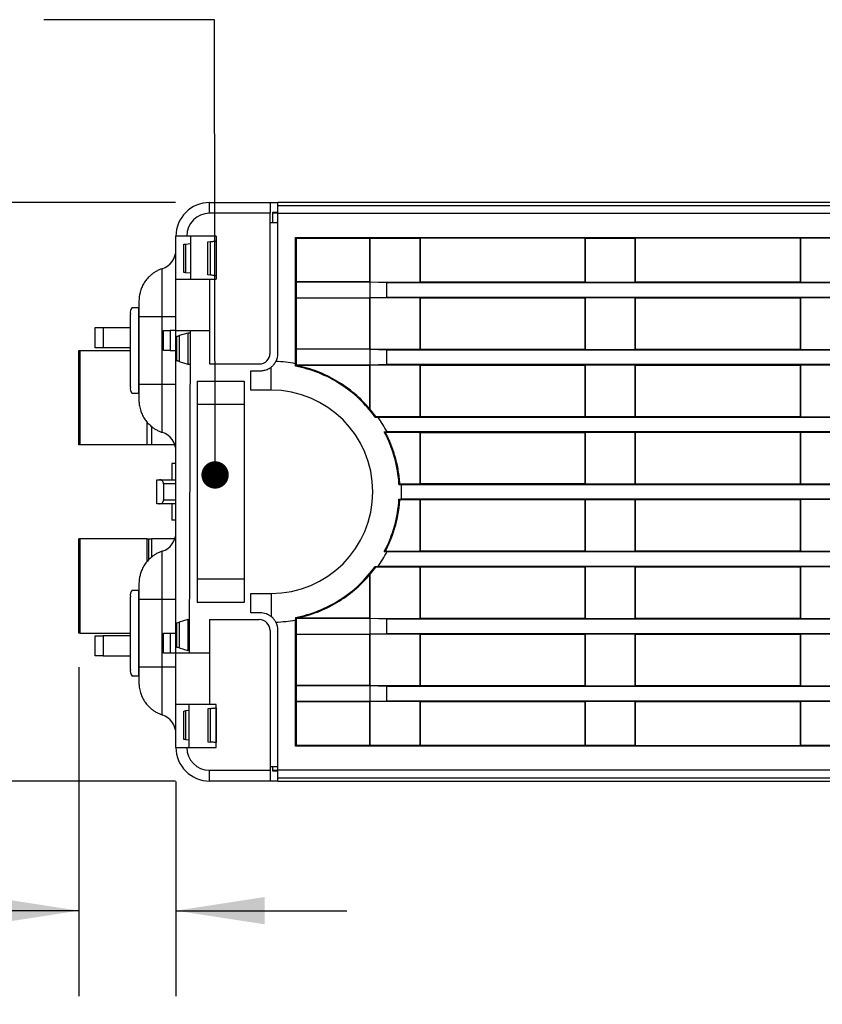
# Model space of a CAD drawing. Header units: millimetres. Extents: x 0 to 559, y 0 to 432.
# Tile 6 of 47: x 108 to 167, y 286 to 359. Entities that reach past the tile are written whole.
import ezdxf

# ---------------------------------------------------------------- set-up
doc = ezdxf.new("R2010")
doc.units = ezdxf.units.MM
doc.header["$LTSCALE"] = 2
doc.layers.add('DIMENSIONS', color=140, linetype='Continuous', lineweight=25)
doc.styles.add('SLDTEXTSTYLE0', font='TXT', dxfattribs={"width": 0.7})
doc.dimstyles.new('SLDDIMSTYLE2', dxfattribs={"dimtxt": 4.316016, "dimasz": 6.604, "dimexe": 0, "dimexo": 0.0625, "dimgap": 1.079004, "dimtad": 0, "dimtih": 1, "dimtoh": 1, "dimdec": 1, "dimrnd": 1e-09, "dimzin": 12, "dimdsep": 46, "dimtxsty": 'SLDTEXTSTYLE0', "dimsah": 1, "dimcen": 0.09, "dimadec": 0, "dimazin": 3, "dimtfac": 1, "dimtdec": 1, "dimtmove": 0, "dimatfit": 0, "dimfxl": 0, "dimfrac": 2, "dimtolj": 1, "dimtzin": 12, "dimarcsym": 0})
doc.dimstyles.new('SLDDIMSTYLE3', dxfattribs={"dimtxt": 4.316016, "dimasz": 6.604, "dimexe": 0, "dimexo": 0.0625, "dimgap": 1.079004, "dimtad": 0, "dimtih": 1, "dimtoh": 1, "dimdec": 1, "dimrnd": 1e-09, "dimzin": 4, "dimdsep": 46, "dimtxsty": 'SLDTEXTSTYLE0', "dimsah": 1, "dimcen": 0.09, "dimadec": 0, "dimazin": 1, "dimtfac": 1, "dimtdec": 1, "dimtofl": 0, "dimtmove": 0, "dimatfit": 3, "dimfxl": 0, "dimfrac": 2, "dimtolj": 1, "dimtzin": 12, "dimarcsym": 0})
doc.dimstyles.new('SLDDIMSTYLE6', dxfattribs={"dimtxt": 0.18, "dimasz": 2.032, "dimexe": 0, "dimexo": 0.0625, "dimgap": 0, "dimtad": 0, "dimtih": 1, "dimtoh": 1, "dimdec": 0, "dimrnd": 1e-09, "dimzin": 0, "dimdsep": 46, "dimtxsty": 'Standard', "dimblk1": 'DOT', "dimblk2": 'DOT', "dimsah": 1, "dimcen": 0.09, "dimadec": 0, "dimazin": 0, "dimtfac": 2.032, "dimtdec": 0, "dimtofl": 0, "dimtmove": 0, "dimatfit": 3, "dimldrblk": 'DOT', "dimfxl": 0, "dimfrac": 2, "dimtolj": 1, "dimtzin": 0, "dimarcsym": 0})

# ---------------------------------------------------------------- blocks, each defined once
blk = doc.blocks.new('_D_9')
at = {"layer": 'DIMENSIONS'}
for p, q in [((111.958, 311.095), (111.958, 286.649)), ((119.178, 302.595), (119.178, 286.649)), ((85.545, 292.999), (84.096, 292.999)), ((84.096, 292.999), (84.096, 286.139)), ((98.371, 292.999), (99.82, 292.999)), ((99.82, 292.999), (99.82, 286.139)), ((111.958, 292.999), (104.219, 292.999)), ((119.178, 292.999), (131.878, 292.999)), ((84.096, 286.139), (85.545, 286.139)), ((99.82, 286.139), (98.371, 286.139))]:
    blk.add_line(p, q, dxfattribs=at)
for points in [[(111.958, 292.999), (105.354, 294.015), (105.354, 291.983)], [(119.178, 292.999), (125.782, 291.983), (125.782, 294.015)]]:
    blk.add_solid(points, dxfattribs=at)
at = {"layer": 'DIMENSIONS', "char_height": 4.2333, "attachment_point": 1, "style": 'SLDTEXTSTYLE0'}
for s, insert in [('7.2', (87.34, 299.422)), ('0.28', (85.545, 291.596))]:
    blk.add_mtext(s, dxfattribs=dict(at, insert=insert))
blk = doc.blocks.new('_D_10')
at = {"layer": 'DIMENSIONS'}
for p, q in [((119.138, 345.635), (85.608, 345.635)), ((91.958, 345.635), (91.958, 332.072)), ((85.545, 324.247), (84.096, 324.247)), ((84.096, 324.247), (84.096, 317.387)), ((98.371, 324.247), (99.82, 324.247)), ((99.82, 324.247), (99.82, 317.387)), ((84.096, 317.387), (85.545, 317.387)), ((99.82, 317.387), (98.371, 317.387)), ((91.958, 302.635), (91.958, 316.421)), ((119.138, 302.635), (85.608, 302.635))]:
    blk.add_line(p, q, dxfattribs=at)
for points in [[(91.958, 345.635), (90.942, 339.031), (92.974, 339.031)], [(91.958, 302.635), (92.974, 309.239), (90.942, 309.239)]]:
    blk.add_solid(points, dxfattribs=at)
at = {"layer": 'DIMENSIONS', "char_height": 4.2333, "attachment_point": 1, "style": 'SLDTEXTSTYLE0'}
for s, insert in [('43.0', (85.545, 330.67)), ('1.69', (85.545, 322.844))]:
    blk.add_mtext(s, dxfattribs=dict(at, insert=insert))
blk = doc.blocks.new('_Dot')
at = {"color": 0, "linetype": 'ByBlock', "lineweight": -2}
blk.add_line((-0.5, 0), (-1, 0), dxfattribs=at)
at = {"color": 0, "linetype": 'ByBlock', "const_width": 0.5}
blk.add_lwpolyline([(-0.25, 0, 1), (0.25, 0, 1)], format="xyb", close=True, dxfattribs=at)

msp = doc.modelspace()

# ---------------------------------------------------------------- linework, layer by layer
for p, q in [((121.677878, 344.834961), (121.677878, 345.634961)), ((121.677878, 345.634961), (126.177878, 345.634961)), ((126.177878, 345.634961), (126.177878, 344.834961)), ((126.177878, 345.634961), (126.757878, 345.634961)), ((226.460675, 345.634961), (126.757878, 345.634961)), ((126.757878, 345.400646), (126.757878, 345.634961)), ((126.177878, 344.834961), (121.677878, 344.834961)), ((126.177878, 334.434961), (126.177878, 344.834961)), ((126.757878, 344.884961), (126.357878, 344.884961)), ((126.357878, 344.884961), (126.357878, 344.834961)), ((126.357878, 344.834961), (126.357878, 344.134961)), ((126.757878, 344.834961), (126.357878, 344.834961)), ((226.460675, 345.400646), (126.757878, 345.400646)), ((126.757878, 344.834961), (126.757878, 345.400646)), ((126.757878, 334.433205), (126.757878, 344.834961)), ((126.757878, 344.834961), (226.460675, 344.834961)), ((126.757878, 344.133565), (126.177878, 344.135589)), ((119.977878, 343.134961), (119.177878, 343.134961)), ((119.177878, 339.934961), (119.177878, 343.134961)), ((119.757878, 340.434961), (119.757878, 342.534961)), ((119.901232, 342.549296), (120.294079, 342.588581)), ((119.901232, 342.549296), (119.901232, 340.420626)), ((122.177878, 343.134961), (119.977878, 343.134961)), ((120.284816, 339.934961), (120.295987, 343.134961)), ((121.553483, 342.714521), (121.751232, 342.734296)), ((121.553483, 340.2554), (121.553483, 342.714521)), ((121.751232, 340.235626), (121.751232, 342.734296)), ((122.175895, 342.776763), (122.175895, 340.193159)), ((122.177878, 343.134961), (122.177878, 339.934961)), ((128.068126, 343.0326), (224.696885, 343.062109)), ((128.068126, 333.657986), (128.068126, 343.0326)), ((128.068126, 343.0326), (128.126961, 342.971319)), ((133.601414, 342.972991), (128.126961, 342.971319)), ((128.126961, 342.971319), (128.126961, 339.748603)), ((133.619675, 342.990551), (133.601414, 342.972991)), ((133.601414, 339.746931), (133.601414, 342.972991)), ((133.619675, 342.990551), (137.307415, 342.991677)), ((133.619675, 339.729371), (133.619675, 342.990551)), ((137.324264, 342.974128), (137.307415, 342.991677)), ((137.307415, 342.991677), (137.307415, 339.728245)), ((149.606497, 342.977879), (137.324264, 342.974128)), ((137.324264, 342.974128), (137.324264, 339.745794)), ((149.624757, 342.995439), (149.606497, 342.977879)), ((149.606497, 339.742043), (149.606497, 342.977879)), ((149.624757, 342.995439), (153.302725, 342.996562)), ((149.624757, 339.724483), (149.624757, 342.995439)), ((153.319575, 342.979013), (153.302725, 342.996562)), ((153.302725, 342.996562), (153.302725, 339.72336)), ((165.61158, 342.982766), (153.319575, 342.979013)), ((153.319575, 342.979013), (153.319575, 339.740909)), ((165.62984, 343.000327), (165.61158, 342.982766)), ((165.61158, 339.737155), (165.61158, 342.982766)), ((165.62984, 343.000327), (169.298036, 343.001447)), ((165.62984, 339.719595), (165.62984, 343.000327)), ((118.146628, 337.134961), (118.146628, 340.710084)), ((120.286377, 340.382111), (119.901232, 340.420626)), ((119.177878, 336.134961), (119.177878, 339.934961)), ((119.177878, 339.934961), (121.677878, 339.934961)), ((121.751232, 340.235626), (121.553483, 340.2554)), ((121.677878, 339.934961), (121.677878, 336.134961)), ((121.677878, 339.934961), (122.177878, 339.934961)), ((128.126961, 339.748603), (128.110112, 339.731054)), ((128.110112, 339.731054), (128.110112, 338.538868)), ((133.619675, 339.729371), (128.110112, 339.731054)), ((128.126961, 339.748603), (133.601414, 339.746931)), ((133.601414, 339.746931), (133.619675, 339.729371)), ((133.619878, 338.540551), (133.619878, 339.729371)), ((133.619878, 339.729371), (134.819878, 339.68526)), ((133.619878, 339.729371), (137.307415, 339.728245)), ((134.819878, 339.68526), (134.819878, 338.584661)), ((134.819878, 339.68526), (216.079378, 339.660444)), ((137.324264, 339.745794), (137.307415, 339.728245)), ((137.324264, 339.745794), (149.606497, 339.742043)), ((149.606497, 339.742043), (149.624757, 339.724483)), ((149.624757, 339.724483), (153.302725, 339.72336)), ((153.302725, 339.72336), (153.319575, 339.740909)), ((153.319575, 339.740909), (165.61158, 339.737155)), ((165.61158, 339.737155), (165.62984, 339.719595)), ((165.62984, 339.719595), (169.298036, 339.718475)), ((116.427878, 338.267662), (116.427878, 337.134961)), ((133.619675, 338.540551), (128.110112, 338.538868)), ((128.110112, 338.538868), (128.126961, 338.521319)), ((133.601414, 338.522991), (128.126961, 338.521319)), ((128.126961, 338.521319), (128.126961, 334.748603)), ((133.619675, 338.540551), (133.601414, 338.522991)), ((133.601414, 334.746931), (133.601414, 338.522991)), ((133.619675, 334.729371), (133.619675, 338.540551)), ((134.819878, 338.584661), (133.619878, 338.540551)), ((137.307415, 338.541677), (133.619878, 338.540551)), ((216.079378, 338.609477), (134.819878, 338.584661)), ((137.324264, 338.524128), (137.307415, 338.541677)), ((137.307415, 338.541677), (137.307415, 334.728245)), ((149.606497, 338.527879), (137.324264, 338.524128)), ((137.324264, 338.524128), (137.324264, 334.745794)), ((149.624757, 338.545439), (149.606497, 338.527879)), ((149.606497, 334.742043), (149.606497, 338.527879)), ((153.302725, 338.546562), (149.624757, 338.545439)), ((149.624757, 334.724483), (149.624757, 338.545439)), ((153.319575, 338.529013), (153.302725, 338.546562)), ((153.302725, 338.546562), (153.302725, 334.72336)), ((165.61158, 338.532766), (153.319575, 338.529013)), ((153.319575, 338.529013), (153.319575, 334.740909)), ((165.62984, 338.550327), (165.61158, 338.532766)), ((165.61158, 334.737155), (165.61158, 338.532766)), ((169.298036, 338.551447), (165.62984, 338.550327)), ((165.62984, 334.719595), (165.62984, 338.550327)), ((115.923181, 337.834961), (116.408823, 337.834961)), ((116.417656, 331.433795), (116.417656, 337.836127)), ((115.793771, 331.934961), (115.793771, 337.334961)), ((118.146628, 337.134961), (116.427878, 337.134961)), ((116.427878, 337.134961), (116.427878, 332.134961)), ((119.177878, 337.134961), (118.146628, 337.134961)), ((118.146628, 332.134961), (118.146628, 337.134961)), ((113.177878, 334.834961), (113.177878, 336.334961)), ((113.177878, 336.334961), (113.771739, 336.334961)), ((113.771739, 336.334961), (113.771739, 334.834961)), ((113.771739, 336.334961), (115.793771, 336.334961)), ((118.257878, 334.634961), (118.257878, 336.134961)), ((118.257878, 336.134961), (118.757878, 336.134961)), ((118.757878, 336.134961), (118.757878, 334.634961)), ((119.177878, 336.134961), (118.757878, 336.134961)), ((119.177878, 336.134961), (121.677878, 336.134961)), ((119.177878, 312.134961), (119.177878, 336.134961)), ((120.057878, 335.933205), (119.427048, 335.743956)), ((120.057878, 335.933205), (120.057878, 333.633205)), ((120.270848, 335.933205), (120.057878, 335.933205)), ((120.187776, 312.134961), (120.271552, 336.134961)), ((121.677878, 336.134961), (121.677878, 333.634961)), ((119.213253, 335.680887), (119.213253, 333.885523)), ((119.427048, 335.743956), (119.427048, 333.822454)), ((111.957878, 327.634961), (111.957878, 334.634961)), ((111.957878, 334.634961), (112.043163, 334.634961)), ((112.043163, 334.634961), (112.043163, 327.634961)), ((112.043163, 334.634961), (115.793771, 334.634961)), ((113.771739, 334.834961), (113.177878, 334.834961)), ((115.793771, 334.834961), (113.771739, 334.834961)), ((118.757878, 334.634961), (118.257878, 334.634961)), ((118.757878, 334.634961), (119.177878, 334.634961)), ((128.126961, 334.748603), (128.110112, 334.731054)), ((128.110112, 334.731054), (128.110112, 333.538868)), ((133.619675, 334.729371), (128.110112, 334.731054)), ((128.126961, 334.748603), (133.601414, 334.746931)), ((133.601414, 334.746931), (133.619675, 334.729371)), ((133.619878, 333.540551), (133.619878, 334.729371)), ((133.619878, 334.729371), (134.819878, 334.68526)), ((133.619878, 334.729371), (137.307415, 334.728245)), ((134.819878, 334.68526), (134.819878, 333.584661)), ((134.819878, 334.68526), (216.079378, 334.660444)), ((137.324264, 334.745794), (137.307415, 334.728245)), ((137.324264, 334.745794), (149.606497, 334.742043)), ((149.606497, 334.742043), (149.624757, 334.724483)), ((149.624757, 334.724483), (153.302725, 334.72336)), ((153.302725, 334.72336), (153.319575, 334.740909)), ((153.319575, 334.740909), (165.61158, 334.737155)), ((165.61158, 334.737155), (165.62984, 334.719595)), ((165.62984, 334.719595), (169.298036, 334.718475)), ((119.427048, 333.822454), (120.057878, 333.633205)), ((120.057878, 333.633205), (120.262819, 333.633205)), ((121.677878, 333.634961), (125.377878, 333.634961)), ((124.757878, 331.691278), (124.757878, 333.133205)), ((124.757878, 333.133205), (125.457878, 333.133205)), ((126.257878, 331.691278), (126.257878, 333.40851)), ((133.619675, 333.540551), (128.110112, 333.538868)), ((128.110112, 333.538868), (128.125722, 333.522609)), ((133.601414, 333.522991), (128.138725, 333.521322)), ((133.619675, 333.540551), (133.601414, 333.522991)), ((133.601414, 330.278384), (133.601414, 333.522991)), ((137.307415, 333.541677), (133.619675, 333.540551)), ((133.619675, 330.229862), (133.619675, 333.540551)), ((134.819878, 333.584661), (133.619705, 333.540545)), ((216.079378, 333.609477), (134.819878, 333.584661)), ((137.324264, 333.524128), (137.307415, 333.541677)), ((137.307415, 333.541677), (137.307415, 329.728245)), ((149.606497, 333.527879), (137.324264, 333.524128)), ((137.324264, 333.524128), (137.324264, 329.745794)), ((149.624757, 333.545439), (149.606497, 333.527879)), ((149.606497, 329.742043), (149.606497, 333.527879)), ((153.302725, 333.546562), (149.624757, 333.545439)), ((149.624757, 329.724483), (149.624757, 333.545439)), ((153.319575, 333.529013), (153.302725, 333.546562)), ((153.302725, 333.546562), (153.302725, 329.72336)), ((165.61158, 333.532766), (153.319575, 333.529013)), ((153.319575, 333.529013), (153.319575, 329.740909)), ((165.62984, 333.550327), (165.61158, 333.532766)), ((165.61158, 329.737155), (165.61158, 333.532766)), ((169.298036, 333.551447), (165.62984, 333.550327)), ((165.62984, 329.719595), (165.62984, 333.550327)), ((120.757878, 332.352102), (124.257878, 332.352102)), ((120.757878, 332.352102), (120.757878, 330.634961)), ((124.257878, 332.352102), (124.257878, 330.634961)), ((116.427878, 332.134961), (118.146628, 332.134961)), ((116.427878, 332.134961), (116.427878, 331.00226)), ((118.146628, 332.134961), (119.177878, 332.134961)), ((118.146628, 328.559838), (118.146628, 332.134961)), ((126.257878, 331.691278), (124.757878, 331.691278)), ((116.408823, 331.434961), (115.923181, 331.434961)), ((124.257878, 330.634961), (120.757878, 330.634961)), ((120.757878, 330.634961), (120.757878, 317.634961)), ((124.257878, 330.634961), (124.257878, 317.634961)), ((117.043163, 327.634961), (117.043163, 329.340717)), ((134.007125, 329.729253), (137.307415, 329.728245)), ((134.205022, 329.685448), (216.079378, 329.660444)), ((137.324264, 329.745794), (137.307415, 329.728245)), ((137.324264, 329.745794), (149.606497, 329.742043)), ((149.606497, 329.742043), (149.624757, 329.724483)), ((149.624757, 329.724483), (153.302725, 329.72336)), ((153.302725, 329.72336), (153.319575, 329.740909)), ((153.319575, 329.740909), (165.61158, 329.737155)), ((165.61158, 329.737155), (165.62984, 329.719595)), ((165.62984, 329.719595), (169.298036, 329.718475)), ((117.357878, 328.999836), (117.357878, 327.634961)), ((216.079378, 328.609477), (134.86979, 328.584677)), ((137.307415, 328.541677), (134.739579, 328.540893)), ((137.324264, 328.524128), (137.307415, 328.541677)), ((137.307415, 328.541677), (137.307415, 324.728245)), ((149.606497, 328.527879), (137.324264, 328.524128)), ((137.324264, 328.524128), (137.324264, 324.745794)), ((149.624757, 328.545439), (149.606497, 328.527879)), ((149.606497, 324.742043), (149.606497, 328.527879)), ((153.302725, 328.546562), (149.624757, 328.545439)), ((149.624757, 324.724483), (149.624757, 328.545439)), ((153.319575, 328.529013), (153.302725, 328.546562)), ((153.302725, 328.546562), (153.302725, 324.72336)), ((165.61158, 328.532766), (153.319575, 328.529013)), ((153.319575, 328.529013), (153.319575, 324.740909)), ((165.62984, 328.550327), (165.61158, 328.532766)), ((165.61158, 324.737155), (165.61158, 328.532766)), ((169.298036, 328.551447), (165.62984, 328.550327)), ((165.62984, 324.719595), (165.62984, 328.550327)), ((112.043163, 327.634961), (111.957878, 327.634961)), ((117.043163, 327.634961), (112.043163, 327.634961)), ((117.357878, 327.634961), (117.043163, 327.634961)), ((119.092091, 327.634961), (117.357878, 327.634961)), ((118.877878, 326.234961), (118.877878, 325.034961)), ((119.177878, 326.234961), (118.877878, 326.234961)), ((117.757878, 323.234961), (117.757878, 325.034961)), ((117.757878, 325.034961), (117.957878, 325.034961)), ((117.957878, 325.034961), (119.177878, 325.034961)), ((118.257878, 324.734961), (118.257878, 323.534961)), ((119.177878, 324.734961), (118.257878, 324.734961)), ((135.797603, 324.728706), (137.307415, 324.728245)), ((135.935819, 324.68492), (216.079378, 324.660444)), ((137.324264, 324.745794), (137.307415, 324.728245)), ((137.324264, 324.745794), (149.606497, 324.742043)), ((149.606497, 324.742043), (149.624757, 324.724483)), ((149.624757, 324.724483), (153.302725, 324.72336)), ((153.302725, 324.72336), (153.319575, 324.740909)), ((153.319575, 324.740909), (165.61158, 324.737155)), ((165.61158, 324.737155), (165.62984, 324.719595)), ((165.62984, 324.719595), (169.298036, 324.718475)), ((118.257878, 323.534961), (119.177878, 323.534961)), ((137.307415, 323.541677), (135.797603, 323.541216)), ((216.079378, 323.609477), (135.935819, 323.585002)), ((137.324264, 323.524128), (137.307415, 323.541677)), ((137.307415, 323.541677), (137.307415, 319.728245)), ((149.606497, 323.527879), (137.324264, 323.524128)), ((137.324264, 323.524128), (137.324264, 319.745794)), ((149.624757, 323.545439), (149.606497, 323.527879)), ((149.606497, 319.742043), (149.606497, 323.527879)), ((153.302725, 323.546562), (149.624757, 323.545439)), ((149.624757, 319.724483), (149.624757, 323.545439)), ((153.319575, 323.529013), (153.302725, 323.546562)), ((153.302725, 323.546562), (153.302725, 319.72336)), ((165.61158, 323.532766), (153.319575, 323.529013)), ((153.319575, 323.529013), (153.319575, 319.740909)), ((165.62984, 323.550327), (165.61158, 323.532766)), ((165.61158, 319.737155), (165.61158, 323.532766)), ((169.298036, 323.551447), (165.62984, 323.550327)), ((165.62984, 319.719595), (165.62984, 323.550327)), ((117.957878, 323.234961), (117.757878, 323.234961)), ((119.177878, 323.234961), (117.957878, 323.234961)), ((118.877878, 323.234961), (118.877878, 322.034961)), ((119.177878, 322.034961), (118.877878, 322.034961)), ((111.957878, 313.634961), (111.957878, 320.634961)), ((112.043163, 320.634961), (111.957878, 320.634961)), ((112.043163, 320.634961), (112.043163, 313.634961)), ((117.043163, 320.634961), (112.043163, 320.634961)), ((117.043163, 320.634961), (117.157878, 320.634961)), ((117.043163, 318.929265), (117.043163, 320.634961)), ((117.157878, 320.634961), (117.357878, 320.634961)), ((117.157878, 319.059585), (117.157878, 320.634961)), ((117.357878, 320.634961), (117.357878, 319.270345)), ((119.092091, 320.634961), (117.357878, 320.634961)), ((118.146628, 316.134961), (118.146628, 319.710084)), ((134.739579, 319.729029), (137.307415, 319.728245)), ((134.86979, 319.685245), (216.079378, 319.660444)), ((137.324264, 319.745794), (137.307415, 319.728245)), ((137.324264, 319.745794), (149.606497, 319.742043)), ((149.606497, 319.742043), (149.624757, 319.724483)), ((149.624757, 319.724483), (153.302725, 319.72336)), ((153.302725, 319.72336), (153.319575, 319.740909)), ((153.319575, 319.740909), (165.61158, 319.737155)), ((165.61158, 319.737155), (165.62984, 319.719595)), ((165.62984, 319.719595), (169.298036, 319.718475)), ((137.307415, 318.541677), (134.007125, 318.540669)), ((216.079378, 318.609477), (134.205022, 318.584474)), ((137.324264, 318.524128), (137.307415, 318.541677)), ((137.307415, 318.541677), (137.307415, 314.728245)), ((149.606497, 318.527879), (137.324264, 318.524128)), ((137.324264, 318.524128), (137.324264, 314.745794)), ((149.624757, 318.545439), (149.606497, 318.527879)), ((149.606497, 314.742043), (149.606497, 318.527879)), ((153.302725, 318.546562), (149.624757, 318.545439)), ((149.624757, 314.724483), (149.624757, 318.545439)), ((153.319575, 318.529013), (153.302725, 318.546562)), ((153.302725, 318.546562), (153.302725, 314.72336)), ((165.61158, 318.532766), (153.319575, 318.529013)), ((153.319575, 318.529013), (153.319575, 314.740909)), ((165.62984, 318.550327), (165.61158, 318.532766)), ((165.61158, 314.737155), (165.61158, 318.532766)), ((169.298036, 318.551447), (165.62984, 318.550327)), ((165.62984, 314.719595), (165.62984, 318.550327)), ((124.257878, 317.634961), (120.757878, 317.634961)), ((120.757878, 317.634961), (120.757878, 315.91782)), ((124.257878, 317.634961), (124.257878, 315.91782)), ((133.601414, 314.746931), (133.601414, 317.991538)), ((133.619675, 314.729371), (133.619675, 318.04006)), ((116.427878, 317.267662), (116.427878, 316.134961)), ((115.793771, 310.934961), (115.793771, 316.334961)), ((115.923181, 316.834961), (116.408823, 316.834961)), ((116.417656, 310.433795), (116.417656, 316.836127)), ((124.757878, 315.136717), (124.757878, 316.578643)), ((124.757878, 316.578643), (126.257878, 316.578643)), ((126.257878, 316.578643), (126.257878, 314.861412)), ((118.146628, 316.134961), (116.427878, 316.134961)), ((116.427878, 316.134961), (116.427878, 311.134961)), ((119.177878, 316.134961), (118.146628, 316.134961)), ((118.146628, 311.134961), (118.146628, 316.134961)), ((124.257878, 315.91782), (120.757878, 315.91782)), ((125.457878, 315.136717), (124.757878, 315.136717)), ((128.110112, 314.731054), (128.125722, 314.747313)), ((128.110112, 314.731054), (128.110112, 313.538868)), ((133.619675, 314.729371), (128.110112, 314.731054)), ((128.138725, 314.748599), (133.601414, 314.746931)), ((133.601414, 314.746931), (133.619675, 314.729371)), ((133.619878, 314.729371), (134.819878, 314.68526)), ((133.619878, 314.729371), (137.307415, 314.728245)), ((133.619878, 313.540551), (133.619878, 314.729371)), ((137.324264, 314.745794), (137.307415, 314.728245)), ((137.324264, 314.745794), (149.606497, 314.742043)), ((149.606497, 314.742043), (149.624757, 314.724483)), ((149.624757, 314.724483), (153.302725, 314.72336)), ((153.302725, 314.72336), (153.319575, 314.740909)), ((153.319575, 314.740909), (165.61158, 314.737155)), ((165.61158, 314.737155), (165.62984, 314.719595)), ((165.62984, 314.719595), (169.298036, 314.718475)), ((119.213253, 314.383329), (119.213253, 312.590105)), ((120.057878, 314.636717), (119.427048, 314.447468)), ((119.427048, 314.447468), (119.427048, 312.525966)), ((120.057878, 314.636717), (120.057878, 312.336717)), ((120.057878, 314.636717), (120.196508, 314.636717)), ((121.677878, 314.634961), (121.677878, 312.134961)), ((121.677878, 314.634961), (125.377878, 314.634961)), ((128.068126, 305.237322), (128.068126, 314.611936)), ((134.819878, 314.68526), (216.079378, 314.660444)), ((134.819878, 314.68526), (134.819878, 313.584661)), ((112.043163, 313.634961), (111.957878, 313.634961)), ((112.043163, 313.634961), (115.793771, 313.634961)), ((113.177878, 311.934961), (113.177878, 313.434961)), ((113.177878, 313.434961), (113.771739, 313.434961)), ((113.771739, 313.434961), (113.771739, 311.934961)), ((115.793771, 313.434961), (113.771739, 313.434961)), ((118.257878, 312.134961), (118.257878, 313.634961)), ((118.257878, 313.634961), (118.757878, 313.634961)), ((118.757878, 313.634961), (118.757878, 312.134961)), ((118.757878, 313.634961), (119.177878, 313.634961)), ((126.177878, 313.834961), (126.177878, 303.434961)), ((126.757878, 303.434961), (126.757878, 313.836717)), ((133.619675, 313.540551), (128.110112, 313.538868)), ((128.110112, 313.538868), (128.126961, 313.521319)), ((133.601414, 313.522991), (128.126961, 313.521319)), ((128.126961, 313.521319), (128.126961, 309.748603)), ((133.619675, 313.540551), (133.601414, 313.522991)), ((133.601414, 309.746931), (133.601414, 313.522991)), ((133.619675, 309.729371), (133.619675, 313.540551)), ((134.819878, 313.584661), (133.619878, 313.540551)), ((137.307415, 313.541677), (133.619878, 313.540551)), ((216.079378, 313.609477), (134.819878, 313.584661)), ((137.324264, 313.524128), (137.307415, 313.541677)), ((137.307415, 313.541677), (137.307415, 309.728245)), ((149.606497, 313.527879), (137.324264, 313.524128)), ((137.324264, 313.524128), (137.324264, 309.745794)), ((149.624757, 313.545439), (149.606497, 313.527879)), ((149.606497, 309.742043), (149.606497, 313.527879)), ((153.302725, 313.546562), (149.624757, 313.545439)), ((149.624757, 309.724483), (149.624757, 313.545439)), ((153.319575, 313.529013), (153.302725, 313.546562)), ((153.302725, 313.546562), (153.302725, 309.72336)), ((165.61158, 313.532766), (153.319575, 313.529013)), ((153.319575, 313.529013), (153.319575, 309.740909)), ((165.62984, 313.550327), (165.61158, 313.532766)), ((165.61158, 309.737155), (165.61158, 313.532766)), ((169.298036, 313.551447), (165.62984, 313.550327)), ((165.62984, 309.719595), (165.62984, 313.550327)), ((119.427048, 312.525966), (120.057878, 312.336717)), ((113.771739, 311.934961), (113.177878, 311.934961)), ((113.771739, 311.934961), (115.793771, 311.934961)), ((118.757878, 312.134961), (118.257878, 312.134961)), ((119.177878, 312.134961), (118.757878, 312.134961)), ((119.177878, 308.334961), (119.177878, 312.134961)), ((121.677878, 312.134961), (119.177878, 312.134961)), ((120.18848, 312.336717), (120.057878, 312.336717)), ((121.677878, 312.134961), (121.677878, 308.334961)), ((116.427878, 311.134961), (118.146628, 311.134961)), ((116.427878, 311.134961), (116.427878, 310.00226)), ((118.146628, 311.134961), (119.177878, 311.134961)), ((118.146628, 307.559838), (118.146628, 311.134961)), ((116.408823, 310.434961), (115.923181, 310.434961)), ((128.126961, 309.748603), (128.110112, 309.731054)), ((128.110112, 309.731054), (128.110112, 308.538868)), ((133.619675, 309.729371), (128.110112, 309.731054)), ((128.126961, 309.748603), (133.601414, 309.746931)), ((133.601414, 309.746931), (133.619675, 309.729371)), ((133.619675, 309.729371), (137.307415, 309.728245)), ((133.619705, 309.729377), (134.819878, 309.68526)), ((133.619878, 308.540551), (133.619878, 309.729371)), ((134.819878, 309.68526), (216.079378, 309.660444)), ((134.819878, 309.68526), (134.819878, 308.584661)), ((137.324264, 309.745794), (137.307415, 309.728245)), ((137.324264, 309.745794), (149.606497, 309.742043)), ((149.606497, 309.742043), (149.624757, 309.724483)), ((149.624757, 309.724483), (153.302725, 309.72336)), ((153.302725, 309.72336), (153.319575, 309.740909)), ((153.319575, 309.740909), (165.61158, 309.737155)), ((165.61158, 309.737155), (165.62984, 309.719595)), ((165.62984, 309.719595), (169.298036, 309.718475)), ((121.677878, 308.334961), (119.177878, 308.334961)), ((119.177878, 305.134961), (119.177878, 308.334961)), ((120.163341, 305.134961), (120.174511, 308.334961)), ((122.177878, 308.334961), (121.677878, 308.334961)), ((122.177878, 305.134961), (122.177878, 308.334961)), ((133.619675, 308.540551), (128.110112, 308.538868)), ((128.110112, 308.538868), (128.126961, 308.521319)), ((133.601414, 308.522991), (128.126961, 308.521319)), ((128.126961, 308.521319), (128.126961, 305.298603)), ((133.619675, 308.540551), (133.601414, 308.522991)), ((133.601414, 305.296931), (133.601414, 308.522991)), ((137.307415, 308.541677), (133.619675, 308.540551)), ((133.619675, 305.279371), (133.619675, 308.540551)), ((134.819878, 308.584661), (133.619705, 308.540545)), ((216.079378, 308.609477), (134.819878, 308.584661)), ((137.324264, 308.524128), (137.307415, 308.541677)), ((137.307415, 308.541677), (137.307415, 305.278245)), ((149.606497, 308.527879), (137.324264, 308.524128)), ((137.324264, 308.524128), (137.324264, 305.295794)), ((149.624757, 308.545439), (149.606497, 308.527879)), ((149.606497, 305.292043), (149.606497, 308.527879)), ((153.302725, 308.546562), (149.624757, 308.545439)), ((149.624757, 305.274483), (149.624757, 308.545439)), ((153.319575, 308.529013), (153.302725, 308.546562)), ((153.302725, 308.546562), (153.302725, 305.27336)), ((165.61158, 308.532766), (153.319575, 308.529013)), ((153.319575, 308.529013), (153.319575, 305.290909)), ((165.62984, 308.550327), (165.61158, 308.532766)), ((165.61158, 305.287155), (165.61158, 308.532766)), ((169.298036, 308.551447), (165.62984, 308.550327)), ((165.62984, 305.269595), (165.62984, 308.550327)), ((119.757878, 305.734961), (119.757878, 307.834961)), ((120.172911, 307.876464), (119.901232, 307.849296)), ((119.901232, 307.849296), (119.901232, 305.720626)), ((121.751232, 308.034296), (121.553483, 308.014521)), ((121.553483, 308.014521), (121.553483, 305.5554)), ((121.751232, 305.535626), (121.751232, 308.034296)), ((122.175895, 308.076763), (122.175895, 305.493159)), ((119.901232, 305.720626), (120.165293, 305.694219)), ((121.553483, 305.5554), (121.751232, 305.535626)), ((128.126961, 305.298603), (128.068126, 305.237322)), ((224.696885, 305.207813), (128.068126, 305.237322)), ((128.126961, 305.298603), (133.601414, 305.296931)), ((133.619675, 305.279371), (133.601414, 305.296931)), ((137.307415, 305.278245), (133.619675, 305.279371)), ((137.324264, 305.295794), (137.307415, 305.278245)), ((137.324264, 305.295794), (149.606497, 305.292043)), ((149.624757, 305.274483), (149.606497, 305.292043)), ((153.302725, 305.27336), (149.624757, 305.274483)), ((153.319575, 305.290909), (153.302725, 305.27336)), ((153.319575, 305.290909), (165.61158, 305.287155)), ((165.62984, 305.269595), (165.61158, 305.287155)), ((169.298036, 305.268475), (165.62984, 305.269595)), ((119.177878, 305.134961), (119.977878, 305.134961)), ((119.977878, 305.134961), (122.177878, 305.134961)), ((121.677878, 303.434961), (126.177878, 303.434961)), ((121.677878, 302.634961), (121.677878, 303.434961)), ((126.757878, 303.683763), (126.177878, 303.685787)), ((126.177878, 303.434961), (126.177878, 302.634961)), ((126.357878, 303.685159), (126.357878, 303.434961)), ((126.357878, 303.434961), (126.357878, 303.384961)), ((126.357878, 303.434961), (126.757878, 303.434961)), ((126.357878, 303.384961), (126.757878, 303.384961)), ((226.460675, 303.434961), (126.757878, 303.434961)), ((126.757878, 302.869276), (126.757878, 303.434961)), ((126.177878, 302.634961), (121.677878, 302.634961)), ((126.757878, 302.634961), (126.177878, 302.634961)), ((126.757878, 302.869276), (226.460675, 302.869276)), ((126.757878, 302.634961), (126.757878, 302.869276)), ((126.757878, 302.634961), (226.460675, 302.634961))]:
    msp.add_line(p, q)
at = {"flags": 128}
for points in [[(134.007125, 329.729253), (133.995674, 329.704974), (133.986663, 329.685899)], [(133.986663, 318.584023), (133.99813, 318.559745), (134.007125, 318.540669)]]:
    msp.add_lwpolyline(points, dxfattribs=at)
for centre, radius, start, end in [((121.677878, 343.134961), 2.5, 90, 180), ((121.677878, 343.134961), 1.7, 90, 180), ((117.677878, 342.134961), 1.5, 288.20995686, 0), ((118.927878, 338.33529), 2.5, 108.20995686, 113.57817848), ((116.373791, 337.451588), 0.591629, 139.60930809, 191.36905451), ((116.408766, 337.869429), 0.034468, 270.09441315, 284.94535383), ((125.377878, 334.434961), 0.8, 270, 0), ((125.457878, 334.433205), 1.3, 331.96969552, 0), ((126.257878, 324.134961), 9.693555, 79.23696186, 87.94553584), ((116.373791, 331.818334), 0.591629, 168.63094549, 220.39069191), ((126.257878, 324.134961), 7.556317, 270, 90), ((116.408766, 331.400493), 0.034468, 75.05464617, 89.90558685), ((126.257878, 324.134961), 9.693555, 27.32508682, 34.93142666), ((118.927878, 330.934632), 2.5, 246.42182152, 251.79004314), ((117.677878, 327.134961), 1.5, 0, 71.79004314), ((126.257878, 324.134961), 9.693555, 356.74760801, 3.25239199), ((117.677878, 321.134961), 1.5, 288.20995686, 0), ((118.927878, 317.33529), 2.5, 108.20995686, 113.57817848), ((126.257878, 324.134961), 9.693555, 325.06857334, 332.67491318), ((116.373791, 316.451588), 0.591629, 139.60930809, 191.36905451), ((116.408766, 316.869429), 0.034468, 270.09441315, 284.94535383), ((125.377878, 313.834961), 0.8, 0, 90), ((126.257878, 324.134961), 9.693555, 272.05446416, 280.76303814), ((125.457878, 313.836717), 1.3, 360, 28.03030448), ((116.373791, 310.818334), 0.591629, 168.63094549, 220.39069191), ((116.408766, 310.400493), 0.034468, 75.05464617, 89.90558685), ((118.927878, 309.934632), 2.5, 246.42182152, 251.79004314), ((117.677878, 306.134961), 1.5, 0, 71.79004314), ((121.677878, 305.134961), 2.5, 180, 270), ((121.677878, 305.134961), 1.7, 180, 270)]:
    msp.add_arc(centre, radius, start, end)
for points, knots in [([(119.757878, 342.534961), (119.757878, 342.534961), (119.770638, 342.536237), (119.821679, 342.541341), (119.859545, 342.545128), (119.901232, 342.549296)], [0, 0, 0, 0, 0.5, 0.5, 1, 1, 1, 1]), ([(121.751232, 342.734296), (121.77955, 342.737128), (121.813775, 342.740551), (121.891247, 342.748298), (121.934479, 342.752621), (122.019618, 342.761135), (122.061161, 342.765289), (122.130246, 342.772198), (122.157572, 342.77493), (122.175895, 342.776763)], [0, 0, 0, 0, 0.25, 0.25, 0.5, 0.5, 0.75, 0.75, 1, 1, 1, 1]), ([(117.927878, 340.626578), (117.885872, 340.607412), (117.804312, 340.570199), (117.689526, 340.507611), (117.584693, 340.443702), (117.489701, 340.379095), (117.40407, 340.315027), (117.25178, 340.190793), (117.057628, 339.99792), (116.834467, 339.701235), (116.663487, 339.389723), (116.544608, 339.075445), (116.475749, 338.79757), (116.439067, 338.556037), (116.431996, 338.404862), (116.428726, 338.334961)], [0, 0, 0, 0, 0.0487348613, 0.0946257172, 0.1376755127, 0.1778882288, 0.2152686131, 0.2498219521, 0.3837458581, 0.4996972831, 0.6344620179, 0.7497342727, 0.8448359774, 0.9282538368, 1, 1, 1, 1]), ([(119.901232, 340.420626), (119.859545, 340.424794), (119.821679, 340.428581), (119.770638, 340.433685), (119.757878, 340.434961), (119.757878, 340.434961)], [0, 0, 0, 0, 0.5, 0.5, 1, 1, 1, 1]), ([(122.175895, 340.193159), (122.157572, 340.194992), (122.130246, 340.197724), (122.061161, 340.204633), (122.019618, 340.208787), (121.934479, 340.217301), (121.891247, 340.221624), (121.813775, 340.229371), (121.77955, 340.232794), (121.751232, 340.235626)], [0, 0, 0, 0, 0.25, 0.25, 0.5, 0.5, 0.75, 0.75, 1, 1, 1, 1]), ([(119.216817, 335.680887), (119.21622, 335.680707), (119.214495, 335.68019), (119.242602, 335.688622), (119.293258, 335.703819), (119.357067, 335.722962), (119.404579, 335.737215), (119.427048, 335.743956)], [0, 0, 0, 0, 0.126266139, 0.364763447, 0.594883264, 0.808410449, 1, 1, 1, 1]), ([(119.427048, 333.822454), (119.404579, 333.829195), (119.357067, 333.843448), (119.293258, 333.862591), (119.242602, 333.877788), (119.214495, 333.88622), (119.21622, 333.885702), (119.216817, 333.885523)], [0, 0, 0, 0, 0.191589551, 0.405116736, 0.635236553, 0.873733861, 1, 1, 1, 1]), ([(126.257878, 333.40851), (126.284698, 333.430456), (126.334937, 333.471565), (126.399456, 333.535606), (126.468163, 333.612666), (126.538884, 333.705692), (126.583827, 333.784486), (126.605387, 333.822285)], [0, 0, 0, 0, 0.191212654, 0.35817099, 0.500879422, 0.760567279, 1, 1, 1, 1]), ([(125.457878, 333.133205), (125.492131, 333.133995), (125.5661, 333.135702), (125.684399, 333.151129), (125.816725, 333.180859), (125.960231, 333.230893), (126.112291, 333.304094), (126.207867, 333.372641), (126.257878, 333.40851)], [0, 0, 0, 0, 0.119113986, 0.257219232, 0.414346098, 0.590512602, 0.785728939, 1, 1, 1, 1]), ([(133.986663, 329.685899), (133.286416, 330.659987), (132.400093, 331.499683), (130.379518, 332.792802), (129.245951, 333.245788), (128.068507, 333.473549)], [0, 0, 0, 0, 0.5, 0.5, 1, 1, 1, 1]), ([(133.601414, 330.278384), (133.255513, 330.691718), (132.877584, 331.072899), (132.057842, 331.771125), (131.611914, 332.090097), (130.685139, 332.640444), (130.202226, 332.874775), (129.197284, 333.261617), (128.672391, 333.414529), (128.138725, 333.521322)], [0, 0, 0, 0, 0.25, 0.25, 0.5, 0.5, 0.75, 0.75, 1, 1, 1, 1]), ([(116.428726, 330.934961), (116.430818, 330.883705), (116.435262, 330.77482), (116.455232, 330.602865), (116.489502, 330.413855), (116.552039, 330.175373), (116.662731, 329.881739), (116.83355, 329.570108), (117.056578, 329.273253), (117.276061, 329.054717), (117.493999, 328.884955), (117.693913, 328.754507), (117.846629, 328.681948), (117.927878, 328.643344)], [0, 0, 0, 0, 0.052608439, 0.111758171, 0.177464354, 0.249723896, 0.364972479, 0.499818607, 0.615726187, 0.749687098, 0.821727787, 0.905154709, 1, 1, 1, 1]), ([(134.739579, 328.540893), (134.782557, 328.456444), (134.868431, 328.287708), (134.98758, 328.030074), (135.099432, 327.769539), (135.203311, 327.505753), (135.299397, 327.23881), (135.387644, 326.968684), (135.488192, 326.626971), (135.592292, 326.211928), (135.687663, 325.721899), (135.759054, 325.227333), (135.784739, 324.8951), (135.797603, 324.728706)], [0, 0, 0, 0, 0.071332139, 0.142528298, 0.213651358, 0.284764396, 0.355930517, 0.427212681, 0.498673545, 0.624065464, 0.749187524, 0.874384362, 1, 1, 1, 1]), ([(118.257878, 324.734961), (118.257878, 324.770316), (118.251434, 324.80846), (118.222194, 324.882318), (118.199299, 324.917804), (118.111431, 325.005672), (118.028589, 325.034961), (117.957878, 325.034961)], [0, 0, 0, 0, 0.25, 0.25, 0.5, 0.5, 1, 1, 1, 1]), ([(117.957878, 323.234961), (118.028589, 323.234961), (118.111431, 323.26425), (118.199299, 323.352118), (118.222194, 323.387603), (118.251434, 323.461462), (118.257878, 323.499606), (118.257878, 323.534961)], [0, 0, 0, 0, 0.5, 0.5, 0.75, 0.75, 1, 1, 1, 1]), ([(135.797603, 323.541216), (135.790902, 323.446645), (135.777515, 323.257701), (135.746827, 322.975407), (135.708398, 322.69444), (135.661469, 322.414846), (135.606244, 322.136615), (135.54267, 321.859746), (135.452704, 321.515103), (135.327978, 321.105732), (135.157134, 320.636572), (134.96346, 320.176026), (134.814281, 319.878178), (134.739579, 319.729029)], [0, 0, 0, 0, 0.071371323, 0.142593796, 0.213730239, 0.284843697, 0.355997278, 0.427253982, 0.498676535, 0.62412666, 0.74926769, 0.874444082, 1, 1, 1, 1]), ([(117.927878, 319.626578), (117.885872, 319.607412), (117.804312, 319.570199), (117.689526, 319.507611), (117.584693, 319.443702), (117.489701, 319.379095), (117.40407, 319.315027), (117.25178, 319.190793), (117.057628, 318.99792), (116.834467, 318.701235), (116.663487, 318.389723), (116.544608, 318.075445), (116.475749, 317.79757), (116.439067, 317.556037), (116.431996, 317.404862), (116.428726, 317.334961)], [0, 0, 0, 0, 0.048734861, 0.094625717, 0.137675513, 0.177888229, 0.215268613, 0.249821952, 0.383745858, 0.499697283, 0.634462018, 0.749734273, 0.844835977, 0.928253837, 1, 1, 1, 1]), ([(128.068507, 314.796373), (129.245951, 315.024134), (130.379518, 315.47712), (132.400093, 316.770239), (133.286416, 317.609935), (133.986663, 318.584023)], [0, 0, 0, 0, 0.5, 0.5, 1, 1, 1, 1]), ([(128.138725, 314.748599), (128.671956, 314.855306), (129.188978, 315.005715), (130.191855, 315.390558), (130.67934, 315.626159), (131.614475, 316.181221), (132.052256, 316.494651), (132.870602, 317.190473), (133.251956, 317.573953), (133.601414, 317.991538)], [0, 0, 0, 0, 0.25, 0.25, 0.5, 0.5, 0.75, 0.75, 1, 1, 1, 1]), ([(126.257878, 314.861412), (126.228323, 314.883355), (126.17335, 314.924168), (126.091672, 314.972788), (126.020988, 315.00918), (125.962478, 315.035228), (125.917295, 315.05307), (125.821857, 315.087246), (125.671071, 315.126872), (125.527288, 315.133512), (125.457878, 315.136717)], [0, 0, 0, 0, 0.128295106, 0.23863011, 0.331001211, 0.40540529, 0.461839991, 0.500303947, 0.758774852, 1, 1, 1, 1]), ([(126.605387, 314.447637), (126.591471, 314.472607), (126.562841, 314.523983), (126.512085, 314.599217), (126.449058, 314.680092), (126.36623, 314.770899), (126.296535, 314.82912), (126.257878, 314.861412)], [0, 0, 0, 0, 0.157358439, 0.323761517, 0.49925351, 0.722258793, 1, 1, 1, 1]), ([(119.213253, 314.383329), (119.213253, 314.383329), (119.233024, 314.389261), (119.312106, 314.412986), (119.369873, 314.430316), (119.427048, 314.447468)], [0, 0, 0, 0, 0.5, 0.5, 1, 1, 1, 1]), ([(119.427048, 312.525966), (119.369873, 312.543119), (119.312106, 312.560448), (119.233024, 312.584173), (119.213253, 312.590105), (119.213253, 312.590105)], [0, 0, 0, 0, 0.5, 0.5, 1, 1, 1, 1]), ([(116.428726, 309.934961), (116.430818, 309.883705), (116.435262, 309.77482), (116.455232, 309.602865), (116.489502, 309.413855), (116.552039, 309.175373), (116.662731, 308.881739), (116.83355, 308.570108), (117.056578, 308.273253), (117.276061, 308.054717), (117.493999, 307.884955), (117.693913, 307.754507), (117.846629, 307.681948), (117.927878, 307.643344)], [0, 0, 0, 0, 0.052608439, 0.111758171, 0.177464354, 0.249723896, 0.364972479, 0.499818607, 0.615726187, 0.749687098, 0.821727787, 0.905154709, 1, 1, 1, 1]), ([(119.757878, 307.834961), (119.757878, 307.834961), (119.770638, 307.836237), (119.821679, 307.841341), (119.859545, 307.845128), (119.901232, 307.849296)], [0, 0, 0, 0, 0.5, 0.5, 1, 1, 1, 1]), ([(121.751232, 308.034296), (121.77955, 308.037128), (121.813775, 308.040551), (121.891247, 308.048298), (121.934479, 308.052621), (122.019618, 308.061135), (122.061161, 308.065289), (122.130246, 308.072198), (122.157572, 308.07493), (122.175895, 308.076763)], [0, 0, 0, 0, 0.25, 0.25, 0.5, 0.5, 0.75, 0.75, 1, 1, 1, 1]), ([(119.901232, 305.720626), (119.859545, 305.724794), (119.821679, 305.728581), (119.770638, 305.733685), (119.757878, 305.734961), (119.757878, 305.734961)], [0, 0, 0, 0, 0.5, 0.5, 1, 1, 1, 1]), ([(122.175895, 305.493159), (122.157572, 305.494992), (122.130246, 305.497724), (122.061161, 305.504633), (122.019618, 305.508787), (121.934479, 305.517301), (121.891247, 305.521624), (121.813775, 305.529371), (121.77955, 305.532794), (121.751232, 305.535626)], [0, 0, 0, 0, 0.25, 0.25, 0.5, 0.5, 0.75, 0.75, 1, 1, 1, 1])]:
    msp.add_open_spline(points, degree=3, knots=knots)
for points in [[(116.428726, 338.334961), (116.428172, 338.312484), (116.427878, 338.289927), (116.427878, 338.267662)], [(128.068507, 333.473549), (128.068254, 333.534795), (128.068126, 333.596272), (128.068126, 333.657986)], [(128.068507, 333.473549), (128.087579, 333.489945), (128.10665, 333.506298), (128.125722, 333.522609)], [(128.125722, 333.522609), (128.130056, 333.522182), (128.134391, 333.521753), (128.138725, 333.521322)], [(116.417656, 331.433795), (116.424318, 331.432034), (116.427878, 331.428205), (116.427878, 331.422308)], [(116.427878, 331.00226), (116.427878, 330.979995), (116.428172, 330.957438), (116.428726, 330.934961)], [(133.601414, 330.278384), (133.607502, 330.26227), (133.613589, 330.246097), (133.619675, 330.229862)], [(133.619675, 330.229862), (133.754348, 330.067267), (133.883502, 329.9004), (134.007125, 329.729253)], [(133.986663, 329.685899), (134.059223, 329.685623), (134.132005, 329.68547), (134.205022, 329.685448)], [(134.669628, 328.584233), (134.736078, 328.584507), (134.802796, 328.584656), (134.86979, 328.584677)], [(135.758512, 324.685354), (135.679668, 326.042854), (135.305545, 327.382401), (134.669628, 328.584233)], [(134.669628, 328.584233), (134.693044, 328.569788), (134.716361, 328.555341), (134.739579, 328.540893)], [(135.797603, 324.728706), (135.784601, 324.714255), (135.771571, 324.699804), (135.758512, 324.685354)], [(135.758512, 324.685354), (135.81739, 324.685083), (135.876491, 324.684938), (135.935819, 324.68492)], [(134.669628, 319.685689), (135.305545, 320.887521), (135.679668, 322.227067), (135.758512, 323.584568)], [(135.758512, 323.584568), (135.81739, 323.584839), (135.876491, 323.584984), (135.935819, 323.585002)], [(135.758512, 323.584568), (135.771571, 323.570118), (135.784601, 323.555667), (135.797603, 323.541216)], [(134.739579, 319.729029), (134.716361, 319.714581), (134.693044, 319.700134), (134.669628, 319.685689)], [(134.669628, 319.685689), (134.736078, 319.685415), (134.802796, 319.685266), (134.86979, 319.685245)], [(134.007125, 318.540669), (133.883502, 318.369522), (133.754348, 318.202655), (133.619675, 318.04006)], [(133.986663, 318.584023), (134.059223, 318.584299), (134.132005, 318.584451), (134.205022, 318.584474)], [(133.619675, 318.04006), (133.613589, 318.023825), (133.607502, 318.007652), (133.601414, 317.991538)], [(116.428726, 317.334961), (116.428172, 317.312484), (116.427878, 317.289927), (116.427878, 317.267662)], [(128.068507, 314.796373), (128.068254, 314.735127), (128.068126, 314.673649), (128.068126, 314.611936)], [(128.068507, 314.796373), (128.087579, 314.779977), (128.10665, 314.763623), (128.125722, 314.747313)], [(128.138725, 314.748599), (128.134391, 314.748169), (128.130056, 314.74774), (128.125722, 314.747313)], [(116.417656, 310.433795), (116.424318, 310.432034), (116.427878, 310.428205), (116.427878, 310.422308)], [(116.427878, 310.00226), (116.427878, 309.979995), (116.428172, 309.957438), (116.428726, 309.934961)]]:
    msp.add_open_spline(points, degree=3)

# ---------------------------------------------------------------- dimensions: what is measured, and where the dimension line sits
at = {"layer": 'DIMENSIONS'}
dim = msp.add_linear_dim(base=(91.957878, 345.634961), p1=(121.677878, 302.634961), p2=(121.677878, 345.634961), angle=90, dimstyle='SLDDIMSTYLE3', dxfattribs=at)
dim.commit()
dim.dimension.update_dxf_attribs({"geometry": '_D_10', "text_midpoint": (91.957878, 324.246606), "dimtype": 160})
dim = msp.add_linear_dim(base=(111.957878, 292.998641), p1=(119.177878, 305.134961), p2=(111.957878, 313.634961), dimstyle='SLDDIMSTYLE2', dxfattribs=at)
dim.commit()
dim.dimension.update_dxf_attribs({"geometry": '_D_9', "text_midpoint": (91.957878, 292.998641), "dimtype": 160})

# ---------------------------------------------------------------- leaders
msp.add_leader([(122.088007, 325.386135), (122.054012, 359.225409), (109.354012, 359.225409)], dimstyle='SLDDIMSTYLE6', dxfattribs=at)

doc.saveas('drawing.dxf')
